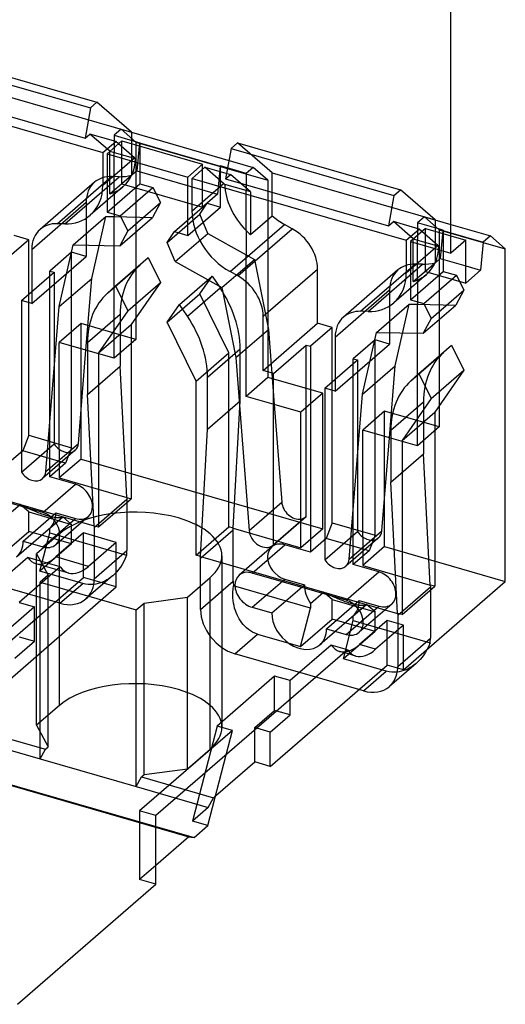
# Model space of a CAD drawing. Header units: millimetres. Extents: x -2.6 to 65.1, y -0.1 to 99.3.
# Tile 4 of 5: x 40.5 to 65.1, y -0.1 to 49.6. Entities that reach past the tile are written whole.
import ezdxf

# ---------------------------------------------------------------- set-up
doc = ezdxf.new("R2010")
doc.units = ezdxf.units.MM
doc.layers.add('HIDDEN', color=7, linetype='Continuous')
doc.layers.add('THICK', color=7, linetype='Continuous')

msp = doc.modelspace()

# ---------------------------------------------------------------- linework, layer by layer
at = {"layer": 'HIDDEN'}
for p, q in [((36.207, 47.781), (44.434, 45.406)), ((35.88, 47.498), (44.107, 45.123)), ((37.957, 46.266), (46.184, 43.891)), ((33.908, 45.991), (44.733, 42.866)), ((35.607, 45.962), (43.834, 43.587)), ((44.107, 45.123), (44.434, 45.406)), ((46.184, 43.891), (44.434, 45.406)), ((44.107, 45.123), (43.834, 43.587)), ((43.834, 43.587), (44.084, 43.804)), ((45.383, 43.429), (44.084, 43.804)), ((45.084, 42.938), (44.084, 43.804)), ((45.651, 44.045), (45.301, 43.741)), ((45.651, 44.045), (52.319, 42.12)), ((46.401, 43.395), (45.651, 44.045)), ((46.184, 43.891), (46.184, 41.729)), ((44.733, 42.866), (45.383, 43.429)), ((45.7, 43.453), (44.95, 42.803)), ((45.301, 43.741), (46.6, 43.366)), ((45.301, 43.741), (45.301, 42.875)), ((46.332, 42.607), (45.383, 43.429)), ((45.7, 43.453), (49.77, 42.278)), ((45.7, 41.288), (45.7, 43.453)), ((46.401, 43.395), (46.401, 33.436)), ((46.401, 43.395), (53.069, 41.47)), ((46.582, 43.351), (46.45, 41.937)), ((46.582, 43.351), (46.6, 43.366)), ((46.582, 43.351), (50.652, 42.176)), ((46.6, 43.366), (46.6, 41.288)), ((51.209, 43.073), (51.536, 43.356)), ((53.286, 41.841), (51.536, 43.356)), ((51.536, 43.356), (59.763, 40.981)), ((44.733, 42.866), (44.733, 41.222)), ((44.95, 42.803), (49.02, 41.628)), ((44.95, 42.803), (44.95, 39.859)), ((45.084, 40.776), (45.084, 42.938)), ((45.084, 42.938), (45.301, 42.875)), ((45.301, 40.853), (45.301, 42.875)), ((45.301, 42.875), (46.382, 42.563)), ((51.209, 43.073), (50.936, 41.537)), ((51.209, 43.073), (59.436, 40.698)), ((44.733, 41.222), (46.332, 42.607)), ((46.332, 42.607), (46.34, 42.601)), ((46.34, 42.601), (46.347, 42.594)), ((46.347, 42.594), (46.354, 42.588)), ((46.354, 42.588), (46.361, 42.582)), ((46.361, 42.582), (46.368, 42.576)), ((46.368, 42.576), (46.375, 42.57)), ((46.375, 42.57), (46.382, 42.563)), ((49.77, 42.278), (49.02, 41.628)), ((49.77, 40.113), (49.77, 42.278)), ((46.45, 41.937), (45.7, 41.288)), ((46.45, 41.937), (50.52, 40.762)), ((49.237, 41.566), (49.887, 42.129)), ((49.887, 42.129), (51.186, 41.754)), ((50.836, 41.307), (49.887, 42.129)), ((50.652, 42.176), (50.52, 40.762)), ((50.652, 42.176), (50.67, 42.191)), ((50.67, 40.113), (50.67, 42.191)), ((51.969, 41.816), (50.67, 42.191)), ((52.319, 42.12), (51.969, 41.816)), ((51.969, 41.816), (51.969, 40.95)), ((53.069, 41.47), (52.319, 42.12)), ((53.286, 39.679), (53.286, 41.841)), ((53.286, 41.841), (61.513, 39.466)), ((44.312, 41.368), (41.562, 38.986)), ((42.423, 39.277), (45.173, 41.658)), ((42.808, 39.269), (45.558, 41.65)), ((44.95, 39.859), (46.6, 41.288)), ((45.084, 40.776), (46.184, 41.729)), ((45.558, 41.65), (45.173, 41.658)), ((45.7, 41.288), (49.77, 40.113)), ((46.6, 41.288), (47.264, 41.096)), ((49.02, 38.684), (49.02, 41.628)), ((49.237, 41.566), (60.062, 38.441)), ((49.237, 39.922), (49.237, 41.566)), ((49.237, 39.922), (50.836, 41.307)), ((50.843, 41.301), (50.836, 41.307)), ((50.85, 41.294), (50.843, 41.301)), ((50.858, 41.288), (50.85, 41.294)), ((50.865, 41.282), (50.858, 41.288)), ((50.873, 41.275), (50.865, 41.282)), ((50.881, 41.269), (50.873, 41.275)), ((50.888, 41.262), (50.881, 41.269)), ((50.936, 41.537), (51.186, 41.754)), ((50.936, 41.537), (59.163, 39.162)), ((52.186, 40.888), (51.186, 41.754)), ((53.069, 41.47), (53.069, 31.511)), ((45.749, 41.133), (44.099, 39.705)), ((45.301, 40.853), (45.301, 39.634)), ((45.614, 39.667), (47.264, 41.096)), ((47.264, 41.096), (47.639, 40.338)), ((51.969, 40.95), (50.888, 41.262)), ((51.969, 38.928), (51.969, 40.95)), ((52.186, 40.888), (51.969, 40.95)), ((52.186, 40.888), (52.186, 38.726)), ((59.436, 40.698), (59.763, 40.981)), ((61.513, 39.466), (59.763, 40.981)), ((41.139, 37.974), (43.889, 40.356)), ((43.889, 40.356), (43.889, 37.625)), ((45.989, 38.909), (47.639, 40.338)), ((47.639, 40.338), (47.238, 39.594)), ((48.356, 38.876), (50.006, 40.305)), ((49.631, 39.763), (50.006, 40.305)), ((50.52, 40.762), (49.77, 40.113)), ((50.006, 40.305), (50.67, 40.113)), ((59.436, 40.698), (59.163, 39.162)), ((44.95, 39.859), (45.614, 39.667)), ((49.02, 38.684), (50.67, 40.113)), ((43.23, 38.214), (44.88, 39.643)), ((44.172, 36.517), (44.88, 39.643)), ((44.88, 39.643), (45.301, 39.634)), ((45.301, 32.483), (45.301, 39.634)), ((45.301, 39.634), (47.238, 39.594)), ((45.588, 38.165), (47.238, 39.594)), ((45.614, 39.667), (45.989, 38.909)), ((47.981, 38.334), (49.631, 39.763)), ((50.032, 38.788), (49.631, 39.763)), ((52.186, 38.726), (53.286, 39.679)), ((59.163, 39.162), (59.413, 39.379)), ((60.712, 39.004), (59.413, 39.379)), ((60.413, 38.513), (59.413, 39.379)), ((60.979, 39.62), (60.629, 39.316)), ((60.629, 39.316), (60.629, 38.45)), ((61.929, 38.941), (60.629, 39.316)), ((61.729, 38.97), (60.979, 39.62)), ((60.979, 39.62), (62.314, 39.234)), ((61.513, 39.466), (61.513, 37.304)), ((42.808, 39.269), (42.423, 39.277)), ((45.989, 38.909), (45.588, 38.165)), ((47.981, 38.334), (48.356, 38.876)), ((48.356, 38.876), (49.02, 38.684)), ((48.382, 37.359), (50.032, 38.788)), ((50.032, 38.788), (51.969, 37.709)), ((51.162, 36.857), (53.912, 39.238)), ((51.547, 36.643), (54.297, 39.024)), ((51.969, 38.928), (51.969, 37.709)), ((54.297, 39.024), (53.912, 39.238)), ((60.062, 38.441), (60.712, 39.004)), ((61.029, 39.028), (60.279, 38.378)), ((61.661, 38.182), (60.712, 39.004)), ((61.029, 39.028), (62.314, 38.657)), ((61.029, 36.863), (61.029, 39.028)), ((61.729, 38.97), (61.729, 29.011)), ((61.729, 38.97), (65.064, 38.007)), ((61.911, 38.926), (61.779, 37.512)), ((61.911, 38.926), (61.929, 38.941)), ((61.911, 38.926), (62.314, 38.81)), ((61.929, 38.941), (61.929, 36.863)), ((40.988, 38.462), (39.888, 37.51)), ((40.988, 38.462), (40.252, 38.675)), ((40.988, 28.59), (40.988, 38.462)), ((48.382, 37.359), (47.981, 38.334)), ((60.062, 38.441), (60.062, 36.797)), ((60.279, 38.378), (62.314, 37.791)), ((60.279, 38.378), (60.279, 35.434)), ((60.413, 36.351), (60.413, 38.513)), ((60.413, 38.513), (60.629, 38.45)), ((60.629, 36.428), (60.629, 38.45)), ((60.629, 38.45), (61.711, 38.138)), ((41.139, 37.974), (41.139, 35.243)), ((43.153, 37.837), (42.053, 36.885)), ((42.522, 35.088), (43.23, 38.214)), ((43.889, 37.625), (43.153, 37.837)), ((43.153, 27.965), (43.153, 37.837)), ((43.23, 38.214), (45.588, 38.165)), ((60.062, 36.797), (61.661, 38.182)), ((61.661, 38.182), (61.668, 38.176)), ((61.668, 38.176), (61.675, 38.169)), ((61.675, 38.169), (61.683, 38.163)), ((61.683, 38.163), (61.69, 38.157)), ((61.69, 38.157), (61.697, 38.151)), ((61.697, 38.151), (61.704, 38.145)), ((61.704, 38.145), (61.711, 38.138)), ((41.139, 35.243), (43.889, 37.625)), ((45.37, 36.132), (47.02, 37.561)), ((47.02, 37.561), (46.617, 37.196)), ((47.02, 37.561), (47.639, 36.31)), ((48.382, 37.359), (50.74, 36.046)), ((50.74, 36.046), (52.39, 37.475)), ((51.969, 37.709), (52.39, 37.475)), ((51.969, 30.558), (51.969, 37.709)), ((52.39, 37.475), (53.098, 33.941)), ((60.413, 36.351), (61.513, 37.304)), ((61.779, 37.512), (61.029, 36.863)), ((61.779, 37.512), (63.064, 37.141)), ((40.62, 35.393), (42.27, 36.822)), ((42.053, 26.492), (42.053, 36.885)), ((42.053, 36.885), (42.27, 36.822)), ((42.27, 36.822), (42.27, 28.162)), ((44.967, 35.768), (46.617, 37.196)), ((51.547, 36.643), (51.162, 36.857)), ((52.831, 34.599), (55.581, 36.981)), ((55.581, 34.25), (55.581, 36.981)), ((59.641, 36.943), (56.891, 34.561)), ((57.752, 34.852), (60.502, 37.233)), ((58.136, 34.844), (60.886, 37.225)), ((60.279, 35.434), (61.929, 36.863)), ((60.886, 37.225), (60.502, 37.233)), ((61.029, 36.863), (63.064, 36.275)), ((61.929, 36.863), (62.593, 36.671)), ((42.522, 35.088), (44.172, 36.517)), ((43.88, 32.893), (44.172, 36.517)), ((45.989, 34.881), (47.639, 36.31)), ((47.639, 36.31), (46.167, 34.185)), ((48.6, 35.199), (50.25, 36.628)), ((49.631, 35.735), (50.25, 36.628)), ((50.25, 36.628), (50.653, 36.031)), ((61.078, 36.708), (59.428, 35.28)), ((60.629, 36.428), (60.629, 35.209)), ((60.943, 35.242), (62.593, 36.671)), ((62.593, 36.671), (62.968, 35.913)), ((45.37, 36.132), (44.967, 35.768)), ((45.37, 36.132), (45.989, 34.881)), ((49.003, 34.602), (50.653, 36.031)), ((50.74, 36.046), (51.448, 32.512)), ((56.468, 33.549), (59.218, 35.931)), ((59.218, 35.931), (59.218, 33.2)), ((61.318, 34.484), (62.968, 35.913)), ((62.968, 35.913), (62.567, 35.169)), ((40.62, 35.393), (40.62, 26.733)), ((41.139, 35.243), (40.62, 35.393)), ((47.981, 34.306), (49.631, 35.735)), ((51.103, 32.76), (49.631, 35.735)), ((60.279, 35.434), (60.943, 35.242)), ((41.851, 26.756), (42.522, 35.088)), ((45.989, 34.881), (44.517, 32.756)), ((47.981, 34.306), (48.6, 35.199)), ((49.003, 34.602), (48.6, 35.199)), ((58.136, 34.844), (57.752, 34.852)), ((58.559, 33.789), (60.209, 35.218)), ((59.501, 32.092), (60.209, 35.218)), ((60.209, 35.218), (60.629, 35.209)), ((60.629, 28.058), (60.629, 35.209)), ((60.629, 35.209), (62.567, 35.169)), ((60.917, 33.74), (62.567, 35.169)), ((60.943, 35.242), (61.318, 34.484)), ((43.954, 33.277), (45.604, 34.706)), ((45.604, 34.706), (45.604, 32.077)), ((49.453, 31.331), (47.981, 34.306)), ((52.831, 31.868), (52.831, 34.599)), ((61.318, 34.484), (60.917, 33.74)), ((43.63, 34.236), (42.53, 33.283)), ((43.63, 27.394), (43.63, 34.236)), ((46.401, 33.436), (43.63, 34.236)), ((44.517, 32.756), (46.167, 34.185)), ((46.167, 34.185), (46.167, 25.391)), ((51.448, 32.512), (53.098, 33.941)), ((52.831, 31.868), (55.581, 34.25)), ((53.098, 33.941), (53.39, 30.148)), ((56.317, 34.037), (55.217, 33.085)), ((56.317, 34.037), (55.581, 34.25)), ((56.317, 24.165), (56.317, 34.037)), ((46.401, 33.436), (45.301, 32.483)), ((56.468, 33.549), (56.468, 30.818)), ((58.482, 33.412), (57.382, 32.46)), ((57.851, 30.663), (58.559, 33.789)), ((59.218, 33.2), (58.482, 33.412)), ((58.482, 23.54), (58.482, 33.412)), ((58.559, 33.789), (60.917, 33.74)), ((42.53, 27.887), (42.53, 33.283)), ((43.88, 32.893), (42.53, 33.283)), ((43.501, 28.185), (43.88, 32.893)), ((45.301, 32.483), (43.88, 32.893)), ((43.954, 33.277), (43.954, 30.648)), ((50.016, 31.527), (51.666, 32.956)), ((51.666, 30.327), (51.666, 32.956)), ((53.35, 31.718), (55, 33.147)), ((55, 24.487), (55, 33.147)), ((55, 33.147), (55.217, 33.085)), ((55.217, 33.085), (55.217, 22.692)), ((56.468, 30.818), (59.218, 33.2)), ((60.699, 31.707), (62.349, 33.136)), ((62.349, 33.136), (61.946, 32.771)), ((62.349, 33.136), (62.968, 31.885)), ((44.517, 32.756), (44.517, 23.963)), ((49.453, 31.331), (51.103, 32.76)), ((51.103, 23.966), (51.103, 32.76)), ((51.448, 32.512), (52.119, 23.792)), ((55.948, 30.968), (57.598, 32.397)), ((57.382, 22.067), (57.382, 32.46)), ((57.382, 32.46), (57.598, 32.397)), ((57.598, 32.397), (57.598, 23.737)), ((60.296, 31.343), (61.946, 32.771)), ((43.954, 30.648), (45.604, 32.077)), ((45.946, 25.455), (45.604, 32.077)), ((53.35, 31.718), (52.831, 31.868)), ((57.851, 30.663), (59.501, 32.092)), ((59.209, 28.468), (59.501, 32.092)), ((61.318, 30.456), (62.968, 31.885)), ((62.968, 31.885), (61.495, 29.76)), ((49.453, 22.538), (49.453, 31.331)), ((50.016, 28.898), (50.016, 31.527)), ((53.069, 31.511), (51.969, 30.558)), ((55.84, 30.711), (53.069, 31.511)), ((53.35, 23.058), (53.35, 31.718)), ((60.699, 31.707), (60.296, 31.343)), ((60.699, 31.707), (61.318, 30.456)), ((55.948, 30.968), (55.948, 22.308)), ((56.468, 30.818), (55.948, 30.968)), ((44.296, 24.026), (43.954, 30.648)), ((53.39, 30.148), (51.969, 30.558)), ((55.84, 30.711), (54.74, 29.758)), ((55.84, 23.869), (55.84, 30.711)), ((57.18, 22.331), (57.851, 30.663)), ((61.318, 30.456), (59.845, 28.331)), ((50.016, 28.898), (51.666, 30.327)), ((51.324, 23.903), (51.666, 30.327)), ((54.74, 29.758), (53.39, 30.148)), ((53.39, 30.148), (53.769, 25.221)), ((59.283, 28.852), (60.933, 30.281)), ((60.933, 30.281), (60.933, 27.652)), ((54.74, 24.362), (54.74, 29.758)), ((58.958, 29.811), (57.858, 28.858)), ((58.958, 22.969), (58.958, 29.811)), ((61.729, 29.011), (58.958, 29.811)), ((59.845, 28.331), (61.495, 29.76)), ((61.495, 29.76), (61.495, 20.966)), ((49.674, 22.474), (50.016, 28.898)), ((57.858, 23.462), (57.858, 28.858)), ((59.209, 28.468), (57.858, 28.858)), ((59.283, 28.852), (59.283, 26.223)), ((61.729, 29.011), (60.629, 28.058)), ((40.988, 28.59), (40.688, 27.81)), ((40.988, 28.59), (43.153, 27.965)), ((58.83, 23.76), (59.209, 28.468)), ((60.629, 28.058), (59.209, 28.468)), ((40.62, 26.733), (42.27, 28.162)), ((41.851, 26.756), (43.501, 28.185)), ((42.53, 27.887), (42.53, 26.441)), ((43.153, 27.965), (42.853, 27.185)), ((59.845, 28.331), (59.845, 19.538)), ((40.688, 27.81), (39.888, 27.117)), ((42.853, 27.185), (40.688, 27.81)), ((43.334, 27.834), (41.684, 26.405)), ((43.63, 27.394), (42.53, 26.441)), ((43.63, 27.394), (55.84, 23.869)), ((59.283, 26.223), (60.933, 27.652)), ((61.274, 21.03), (60.933, 27.652)), ((34.346, 26.899), (44.296, 24.026)), ((42.853, 27.185), (42.053, 26.492)), ((43.347, 26.119), (42.053, 26.492)), ((42.53, 26.441), (45.946, 25.455)), ((41.697, 24.69), (36.945, 26.062)), ((41.697, 24.69), (43.347, 26.119)), ((59.624, 19.601), (59.283, 26.223)), ((44.3, 23.938), (45.95, 25.367)), ((44.517, 23.963), (46.167, 25.391)), ((45.946, 25.455), (46.167, 25.391)), ((45.946, 25.455), (45.95, 25.367)), ((45.95, 25.367), (45.95, 22.769)), ((39.888, 24.52), (40.554, 25.097)), ((40.658, 25.042), (40.554, 25.097)), ((40.988, 24.72), (40.554, 25.097)), ((40.758, 24.992), (40.658, 25.042)), ((40.853, 24.946), (40.758, 24.992)), ((40.944, 24.903), (40.853, 24.946)), ((41.032, 24.863), (40.944, 24.903)), ((41.118, 24.825), (41.032, 24.863)), ((52.119, 23.792), (53.769, 25.221)), ((42.708, 24.461), (40.368, 22.434)), ((40.706, 23.244), (42.356, 24.673)), ((40.988, 24.72), (43.153, 24.095)), ((40.988, 23.74), (40.988, 24.72)), ((41.201, 24.789), (41.118, 24.825)), ((41.281, 24.756), (41.201, 24.789)), ((41.359, 24.724), (41.281, 24.756)), ((41.435, 24.694), (41.359, 24.724)), ((41.51, 24.666), (41.435, 24.694)), ((41.582, 24.64), (41.51, 24.666)), ((41.653, 24.615), (41.582, 24.64)), ((41.721, 24.591), (41.653, 24.615)), ((41.697, 22.958), (43.347, 24.387)), ((41.789, 24.569), (41.721, 24.591)), ((41.854, 24.548), (41.789, 24.569)), ((41.918, 24.529), (41.854, 24.548)), ((41.98, 24.511), (41.918, 24.529)), ((42.041, 24.495), (41.98, 24.511)), ((42.1, 24.48), (42.041, 24.495)), ((42.053, 23.895), (42.719, 24.472)), ((42.157, 24.467), (42.1, 24.48)), ((42.213, 24.455), (42.157, 24.467)), ((42.267, 24.444), (42.213, 24.455)), ((42.319, 24.435), (42.267, 24.444)), ((42.369, 24.428), (42.319, 24.435)), ((44.001, 24.497), (42.351, 23.068)), ((42.356, 24.673), (43.347, 24.387)), ((42.417, 24.422), (42.369, 24.428)), ((42.463, 24.419), (42.417, 24.422)), ((42.507, 24.417), (42.463, 24.419)), ((42.548, 24.417), (42.507, 24.417)), ((42.587, 24.42), (42.548, 24.417)), ((42.623, 24.425), (42.587, 24.42)), ((42.655, 24.433), (42.623, 24.425)), ((42.683, 24.444), (42.655, 24.433)), ((42.707, 24.46), (42.683, 24.444)), ((42.709, 24.462), (42.707, 24.46)), ((42.711, 24.464), (42.709, 24.462)), ((42.713, 24.466), (42.711, 24.464)), ((42.715, 24.468), (42.713, 24.466)), ((42.717, 24.47), (42.715, 24.468)), ((42.719, 24.472), (42.717, 24.47)), ((43.153, 24.095), (42.719, 24.472)), ((54.983, 24.471), (53.333, 23.042)), ((53.35, 23.058), (55, 24.487)), ((42.053, 23.662), (42.053, 23.895)), ((43.153, 23.115), (43.153, 24.095)), ((44.296, 24.026), (44.517, 23.963)), ((44.296, 24.026), (44.3, 23.938)), ((44.3, 23.938), (44.3, 21.34)), ((49.453, 22.538), (51.103, 23.966)), ((51.324, 23.903), (51.103, 23.966)), ((51.32, 23.817), (51.324, 23.903)), ((51.324, 23.903), (54.74, 22.916)), ((54.74, 22.916), (54.74, 24.362)), ((55.84, 23.869), (54.74, 22.916)), ((56.317, 24.165), (56.017, 23.385)), ((56.317, 24.165), (58.482, 23.54)), ((39.388, 22.354), (40.988, 23.74)), ((43.153, 23.115), (40.988, 23.74)), ((42.539, 23.61), (41.389, 22.614)), ((41.553, 21.729), (42.053, 23.662)), ((42.053, 23.662), (45.935, 22.542)), ((43.762, 23.661), (42.362, 22.448)), ((42.539, 14.95), (42.539, 23.61)), ((45.408, 23.186), (43.762, 23.661)), ((43.762, 21.409), (43.762, 23.661)), ((49.67, 22.388), (51.32, 23.817)), ((51.32, 21.219), (51.32, 23.817)), ((56.017, 23.385), (55.217, 22.692)), ((55.948, 22.308), (57.598, 23.737)), ((58.182, 22.76), (56.017, 23.385)), ((58.663, 23.409), (57.013, 21.98)), ((57.18, 22.331), (58.83, 23.76)), ((57.858, 23.462), (57.858, 22.016)), ((58.482, 23.54), (58.182, 22.76)), ((40.706, 23.244), (41.697, 22.958)), ((43.153, 23.115), (41.553, 21.729)), ((45.408, 23.186), (44.008, 21.973)), ((45.408, 20.934), (45.408, 23.186)), ((53.269, 22.956), (51.619, 21.527)), ((52.273, 21.637), (53.923, 23.066)), ((55.217, 22.692), (53.923, 23.066)), ((58.958, 22.969), (57.858, 22.016)), ((58.958, 22.969), (65.064, 21.207)), ((40.938, 22.427), (38.862, 20.63)), ((42.583, 21.952), (40.938, 22.427)), ((41.389, 13.954), (41.389, 22.614)), ((41.389, 22.614), (41.974, 21.521)), ((44.008, 21.973), (42.362, 22.448)), ((44.3, 21.34), (45.95, 22.769)), ((45.935, 22.542), (45.864, 22.371)), ((49.674, 22.474), (49.453, 22.538)), ((49.67, 22.388), (49.674, 22.474)), ((49.67, 19.79), (49.67, 22.388)), ((49.674, 22.474), (59.624, 19.601)), ((50.749, 22.51), (50.749, 13.849)), ((58.182, 22.76), (57.382, 22.067)), ((42.568, 20.108), (36.073, 21.983)), ((42.583, 21.952), (40.508, 20.155)), ((43.009, 21.632), (41.364, 22.107)), ((45.619, 21.937), (45.528, 21.814)), ((45.706, 22.07), (45.619, 21.937)), ((45.788, 22.214), (45.706, 22.07)), ((45.864, 22.371), (45.788, 22.214)), ((58.675, 21.694), (57.382, 22.067)), ((57.858, 22.016), (61.274, 21.03)), ((37.862, 16.3), (43.762, 21.409)), ((43.718, 21.104), (41.553, 21.729)), ((41.974, 21.521), (41.574, 21.175)), ((41.974, 12.861), (41.974, 21.521)), ((45.408, 20.934), (43.762, 21.409)), ((45.227, 21.497), (43.878, 20.328)), ((45.135, 21.422), (45.036, 21.35)), ((45.23, 21.5), (45.135, 21.422)), ((45.333, 21.595), (45.23, 21.5)), ((45.433, 21.7), (45.333, 21.595)), ((45.528, 21.814), (45.433, 21.7)), ((49.01, 20.414), (50.16, 21.41)), ((50.16, 12.75), (50.16, 21.41)), ((57.025, 20.265), (52.273, 21.637)), ((57.025, 20.265), (58.675, 21.694)), ((39.508, 15.825), (45.408, 20.934)), ((41.574, 12.255), (41.574, 21.175)), ((41.574, 21.175), (46.424, 19.775)), ((42.568, 20.108), (43.718, 21.104)), ((43.863, 21.07), (43.718, 21.104)), ((44, 21.053), (43.863, 21.07)), ((44.131, 21.049), (44, 21.053)), ((44.258, 21.056), (44.131, 21.049)), ((44.38, 21.074), (44.258, 21.056)), ((44.498, 21.1), (44.38, 21.074)), ((44.612, 21.135), (44.498, 21.1)), ((44.723, 21.178), (44.612, 21.135)), ((44.831, 21.228), (44.723, 21.178)), ((44.935, 21.286), (44.831, 21.228)), ((45.036, 21.35), (44.935, 21.286)), ((49.67, 19.79), (51.32, 21.219)), ((51.316, 20.825), (51.335, 20.983)), ((55.217, 19.862), (51.335, 20.983)), ((52.273, 19.905), (53.923, 21.334)), ((53.264, 19.619), (54.914, 21.048)), ((53.923, 21.334), (54.914, 21.048)), ((59.629, 19.513), (61.279, 20.942)), ((59.845, 19.538), (61.495, 20.966)), ((61.495, 20.966), (61.274, 21.03)), ((61.274, 21.03), (61.279, 20.942)), ((61.279, 20.942), (61.279, 18.344)), ((46.824, 20.121), (49.01, 20.414)), ((49.01, 11.754), (49.01, 20.414)), ((51.303, 20.527), (51.306, 20.673)), ((51.308, 20.387), (51.303, 20.527)), ((51.306, 20.673), (51.316, 20.825)), ((51.32, 20.251), (51.308, 20.387)), ((55.217, 20.095), (55.882, 20.672)), ((55.987, 20.617), (55.882, 20.672)), ((56.317, 20.295), (55.882, 20.672)), ((56.086, 20.567), (55.987, 20.617)), ((56.181, 20.521), (56.086, 20.567)), ((56.273, 20.478), (56.181, 20.521)), ((56.361, 20.438), (56.273, 20.478)), ((56.446, 20.4), (56.361, 20.438)), ((56.529, 20.364), (56.446, 20.4)), ((41.287, 19.93), (38.378, 17.411)), ((40.508, 20.155), (41.287, 19.93)), ((41.287, 18.198), (41.287, 19.93)), ((46.424, 19.775), (46.824, 20.121)), ((46.824, 11.461), (46.824, 20.121)), ((51.338, 20.12), (51.32, 20.251)), ((51.361, 19.993), (51.338, 20.12)), ((51.391, 19.87), (51.361, 19.993)), ((52.273, 19.905), (53.264, 19.619)), ((55.217, 20.095), (55.217, 19.862)), ((58.037, 20.036), (55.697, 18.009)), ((56.035, 18.819), (57.685, 20.248)), ((56.317, 20.295), (58.482, 19.67)), ((56.317, 19.315), (56.317, 20.295)), ((56.61, 20.331), (56.529, 20.364)), ((56.688, 20.299), (56.61, 20.331)), ((56.764, 20.269), (56.688, 20.299)), ((56.838, 20.241), (56.764, 20.269)), ((56.911, 20.215), (56.838, 20.241)), ((56.981, 20.19), (56.911, 20.215)), ((57.05, 20.166), (56.981, 20.19)), ((57.025, 18.533), (58.675, 19.962)), ((57.117, 20.144), (57.05, 20.166)), ((57.183, 20.123), (57.117, 20.144)), ((57.247, 20.104), (57.183, 20.123)), ((57.309, 20.086), (57.247, 20.104)), ((57.37, 20.07), (57.309, 20.086)), ((57.429, 20.055), (57.37, 20.07)), ((57.382, 19.47), (58.047, 20.047)), ((57.486, 20.042), (57.429, 20.055)), ((57.541, 20.03), (57.486, 20.042)), ((57.595, 20.019), (57.541, 20.03)), ((57.647, 20.01), (57.595, 20.019)), ((57.697, 20.003), (57.647, 20.01)), ((59.33, 20.072), (57.68, 18.643)), ((57.685, 20.248), (58.675, 19.962)), ((57.746, 19.997), (57.697, 20.003)), ((57.792, 19.994), (57.746, 19.997)), ((57.836, 19.992), (57.792, 19.994)), ((57.877, 19.992), (57.836, 19.992)), ((57.916, 19.995), (57.877, 19.992)), ((57.951, 20), (57.916, 19.995)), ((57.984, 20.008), (57.951, 20)), ((58.012, 20.019), (57.984, 20.008)), ((58.036, 20.035), (58.012, 20.019)), ((58.038, 20.037), (58.036, 20.035)), ((58.04, 20.039), (58.038, 20.037)), ((58.042, 20.041), (58.04, 20.039)), ((58.044, 20.043), (58.042, 20.041)), ((58.046, 20.045), (58.044, 20.043)), ((58.047, 20.047), (58.046, 20.045)), ((58.482, 19.67), (58.047, 20.047)), ((46.424, 10.855), (46.424, 19.775)), ((51.426, 19.751), (51.391, 19.87)), ((51.466, 19.636), (51.426, 19.751)), ((51.512, 19.526), (51.466, 19.636)), ((51.563, 19.419), (51.512, 19.526)), ((51.619, 19.316), (51.563, 19.419)), ((54.717, 17.929), (55.217, 19.862)), ((57.382, 19.237), (57.382, 19.47)), ((58.482, 18.69), (58.482, 19.67)), ((59.845, 19.538), (59.624, 19.601)), ((59.624, 19.601), (59.629, 19.513)), ((59.629, 19.513), (59.629, 16.915)), ((51.681, 19.217), (51.619, 19.316)), ((51.748, 19.122), (51.681, 19.217)), ((51.822, 19.031), (51.748, 19.122)), ((51.902, 18.945), (51.822, 19.031)), ((51.989, 18.865), (51.902, 18.945)), ((54.717, 17.929), (56.317, 19.315)), ((58.482, 18.69), (56.317, 19.315)), ((56.882, 17.304), (57.382, 19.237)), ((57.382, 19.237), (61.263, 18.117)), ((59.091, 19.236), (57.691, 18.023)), ((59.091, 18.286), (59.091, 19.236)), ((59.914, 18.998), (59.091, 19.236)), ((40.508, 18.423), (41.287, 18.198)), ((51.402, 17.558), (52.552, 18.554)), ((52.083, 18.789), (51.989, 18.865)), ((52.185, 18.719), (52.083, 18.789)), ((52.296, 18.656), (52.185, 18.719)), ((52.417, 18.6), (52.296, 18.656)), ((52.552, 18.554), (52.417, 18.6)), ((52.552, 18.554), (54.717, 17.929)), ((56.035, 18.819), (57.025, 18.533)), ((58.482, 18.69), (56.882, 17.304)), ((40.287, 17.332), (41.287, 18.198)), ((56.266, 18.002), (54.191, 16.205)), ((57.089, 17.764), (56.266, 18.002)), ((58.514, 17.786), (57.691, 18.023)), ((59.629, 16.915), (61.279, 18.344)), ((61.193, 17.945), (61.168, 17.891)), ((61.217, 18.001), (61.193, 17.945)), ((61.241, 18.058), (61.217, 18.001)), ((61.263, 18.117), (61.241, 18.058)), ((57.666, 15.75), (51.402, 17.558)), ((56.919, 17.617), (56.693, 17.682)), ((61.142, 17.838), (61.116, 17.787)), ((61.168, 17.891), (61.142, 17.838)), ((59.047, 16.679), (56.882, 17.304)), ((60.365, 16.925), (60.264, 16.861)), ((60.463, 16.997), (60.365, 16.925)), ((60.559, 17.075), (60.463, 16.997)), ((53.412, 16.43), (50.503, 13.911)), ((53.412, 14.698), (53.412, 16.43)), ((54.191, 16.205), (53.412, 16.43)), ((57.897, 15.683), (59.047, 16.679)), ((59.191, 16.645), (59.047, 16.679)), ((59.329, 16.628), (59.191, 16.645)), ((59.46, 16.624), (59.329, 16.628)), ((59.586, 16.631), (59.46, 16.624)), ((59.708, 16.649), (59.586, 16.631)), ((59.826, 16.675), (59.708, 16.649)), ((59.941, 16.71), (59.826, 16.675)), ((60.052, 16.753), (59.941, 16.71)), ((60.159, 16.803), (60.052, 16.753)), ((60.264, 16.861), (60.159, 16.803)), ((54.191, 15.255), (54.191, 16.205)), ((42.539, 14.95), (41.389, 13.954)), ((52.412, 13.832), (53.412, 14.698)), ((53.514, 14.668), (53.412, 14.698)), ((41.389, 13.954), (41.974, 12.861)), ((38.197, 13.789), (41.834, 12.739)), ((51.282, 13.686), (46.591, 9.623)), ((50.503, 13.911), (49.262, 9.112)), ((51.282, 13.686), (50.503, 13.911)), ((50.966, 12.461), (51.282, 13.686)), ((52.412, 13.714), (52.412, 13.832)), ((52.514, 13.802), (52.412, 13.832)), ((37.937, 13.305), (41.574, 12.255)), ((41.574, 12.255), (41.834, 12.739)), ((41.834, 12.739), (41.974, 12.861)), ((49.01, 11.754), (50.16, 12.75)), ((35.398, 12.265), (49.081, 8.315)), ((35.658, 12.231), (49.341, 8.281)), ((41.574, 12.255), (46.424, 10.855)), ((46.684, 11.339), (46.824, 11.461)), ((46.824, 11.461), (49.01, 11.754)), ((46.424, 10.855), (46.684, 11.339)), ((46.684, 11.339), (50.321, 10.289)), ((46.424, 10.855), (50.062, 9.805)), ((50.062, 9.805), (50.321, 10.289)), ((50.321, 10.289), (50.428, 10.381)), ((46.591, 9.623), (46.591, 6.159)), ((47.414, 9.385), (46.591, 9.623)), ((50.062, 9.805), (49.262, 9.112)), ((50.041, 8.887), (49.262, 9.112)), ((47.414, 6.871), (46.591, 6.159)), ((47.414, 5.921), (46.591, 6.159))]:
    msp.add_line(p, q, dxfattribs=at)
for centre, major_axis, ratio, start_param, end_param in [((43.785, 43.401), (1.964, -2.268), 0.75, 0.000035, 0.679724), ((45.621, 39.856), (-1.309, 1.512), 0.75, 0.000035, 0.713724), ((45.621, 39.856), (-1.309, 1.512), 0.75, -0.595273, 0.000035), ((44.885, 44.354), (1.964, -2.268), 0.75, -0.595273, -0.333473), ((42.135, 41.972), (1.964, -2.268), 0.75, 0.000035, 0.713724), ((43.785, 43.401), (1.964, -2.268), 0.75, -0.333473, -0.234245), ((43.785, 43.401), (1.964, -2.268), 0.75, -0.234245, 0.000035), ((53.485, 40.601), (1.964, -2.268), 0.75, -2.393868, -1.479899), ((51.835, 39.172), (1.964, -2.268), 0.75, -2.427868, -1.118871), ((42.871, 37.474), (1.309, -1.512), 0.75, 2.54632, 3.141628), ((42.135, 41.972), (1.964, -2.268), 0.75, -0.595273, 0.000035), ((54.585, 41.554), (1.964, -2.268), 0.75, -1.380671, -1.118871), ((42.871, 37.474), (1.309, -1.512), 0.75, -3.141557, -2.427868), ((53.485, 40.601), (1.964, -2.268), 0.75, -1.479899, -1.380671), ((53.849, 37.481), (-1.309, 1.512), 0.75, -2.427868, -1.118871), ((59.114, 38.976), (1.964, -2.268), 0.75, 0.000035, 0.679724), ((60.214, 39.929), (1.964, -2.268), 0.75, -0.595273, -0.333473), ((49.934, 33.456), (3.273, -3.78), 0.75, -3.126, -2.427868), ((60.95, 35.431), (-1.309, 1.512), 0.75, 0.000035, 0.713724), ((57.464, 37.547), (1.964, -2.268), 0.75, 0.000035, 0.713724), ((60.95, 35.431), (-1.309, 1.512), 0.75, -0.595273, 0.000035), ((51.099, 35.099), (1.309, -1.512), 0.75, 0.713724, 2.022721), ((59.114, 38.976), (1.964, -2.268), 0.75, -0.333473, -0.234245), ((59.114, 38.976), (1.964, -2.268), 0.75, -0.234245, 0.000035), ((47.336, 34.206), (3.273, -3.78), 0.75, 0.713724, 1.411856), ((48.284, 32.027), (3.273, -3.78), 0.75, -3.126, -2.427868), ((58.2, 33.049), (1.309, -1.512), 0.75, 2.54632, 3.141628), ((57.464, 37.547), (1.964, -2.268), 0.75, -0.595273, 0.000035), ((45.686, 32.777), (3.273, -3.78), 0.75, 0.713724, 1.411856), ((58.2, 33.049), (1.309, -1.512), 0.75, -3.141557, -2.427868), ((65.263, 29.031), (3.273, -3.78), 0.75, -3.126, -2.427868), ((63.613, 27.602), (3.273, -3.78), 0.75, -3.126, -2.427868), ((42.811, 28.439), (0.524, -0.605), 0.75, -1.752737, -1.274734), ((42.811, 28.439), (0.524, -0.605), 0.75, -1.274734, 0), ((42.811, 28.439), (0.524, -0.605), 0.75, 0, 0.635185), ((41.161, 27.01), (0.524, -0.605), 0.75, -1.752737, 0), ((41.161, 27.01), (0.524, -0.605), 0.75, 0, 0.635185), ((43.347, 25.253), (0.655, -0.756), 0.75, 0.713724, 2.284521), ((46.349, 22.51), (4.4, 0), 0.5, 1.047198, 2.617994), ((43.347, 25.253), (0.655, -0.756), 0.75, 0.000001, 0.713724), ((54.459, 25.076), (0.524, -0.605), 0.75, -2.349328, -0.43941), ((41.697, 23.824), (-0.655, 0.756), 0.75, -2.427868, -0.857072), ((40.971, 25.073), (1.047, -1.209), 0.75, 0.039594, 0.713724), ((43.347, 25.253), (0.655, -0.756), 0.75, -0.857072, 0.000001), ((46.349, 22.51), (4.4, 0), 0.5, -0.000036, 1.047198), ((54.459, 25.076), (0.524, -0.605), 0.75, -0.43941, -0.000041), ((54.459, 25.076), (0.524, -0.605), 0.75, -0.000041, 0.038593), ((41.697, 23.824), (-0.655, 0.756), 0.75, -3.141592, -2.427868), ((52.809, 23.647), (0.524, -0.605), 0.75, -2.349328, -0.000041), ((58.139, 24.014), (0.524, -0.605), 0.75, -1.752737, -1.274734), ((58.139, 24.014), (0.524, -0.605), 0.75, -1.274734, 0), ((58.139, 24.014), (0.524, -0.605), 0.75, 0, 0.635185), ((39.321, 23.644), (-1.047, 1.209), 0.75, 3.141552, 3.855317), ((41.697, 23.824), (-0.655, 0.756), 0.75, 2.284521, 3.141594), ((53.923, 22.2), (0.655, -0.756), 0.75, -3.141592, -2.427868), ((53.923, 22.2), (0.655, -0.756), 0.75, 2.284521, 3.141594), ((52.809, 23.647), (0.524, -0.605), 0.75, -0.000041, 0.038593), ((42.362, 25.566), (0.998, 3.459), 0.433013, 2.816262, 3.141643), ((42.362, 25.566), (0.998, 3.459), 0.433013, -3.141542, -2.55359), ((44.218, 23.269), (1.309, -1.512), 0.75, 0.579346, 0.713724), ((46.349, 22.51), (4.4, 0), 0.5, -0.523599, -0.000036), ((53.923, 22.2), (0.655, -0.756), 0.75, -2.427868, -0.857072), ((44.008, 25.091), (0.998, 3.459), 0.433013, 2.816262, 3.141643), ((44.008, 25.091), (0.998, 3.459), 0.433013, -3.141542, -2.55359), ((56.489, 22.585), (0.524, -0.605), 0.75, -1.752737, 0), ((56.489, 22.585), (0.524, -0.605), 0.75, 0, 0.635185), ((52.273, 20.771), (-0.655, 0.756), 0.75, 0.000001, 0.713724), ((52.273, 20.771), (-0.655, 0.756), 0.75, -0.857072, 0.000001), ((58.675, 20.828), (0.655, -0.756), 0.75, 0.713724, 2.284521), ((42.568, 21.84), (1.309, -1.512), 0.75, 0.000001, 0.713724), ((53.052, 20.719), (1.309, -1.512), 0.75, -2.427868, -2.29349), ((52.273, 20.771), (-0.655, 0.756), 0.75, 0.713724, 2.284521), ((56.299, 20.648), (1.047, -1.209), 0.75, -2.427868, -1.753738), ((58.675, 20.828), (0.655, -0.756), 0.75, 0.000001, 0.713724), ((42.568, 21.84), (1.309, -1.512), 0.75, -0.857072, 0.000001), ((57.025, 19.399), (-0.655, 0.756), 0.75, -2.427868, -0.857072), ((56.299, 20.648), (1.047, -1.209), 0.75, 0.039594, 0.713724), ((58.675, 20.828), (0.655, -0.756), 0.75, -0.857072, 0.000001), ((51.402, 19.29), (1.309, -1.512), 0.75, -2.427868, -0.857072), ((54.649, 19.219), (-1.047, 1.209), 0.75, 0.713724, 3.141552), ((57.025, 19.399), (-0.655, 0.756), 0.75, -3.141592, -2.427868), ((54.649, 19.219), (-1.047, 1.209), 0.75, 3.141552, 3.855317), ((57.025, 19.399), (-0.655, 0.756), 0.75, 2.284521, 3.141594), ((57.691, 21.141), (0.998, 3.459), 0.433013, 2.816262, 3.141643), ((57.691, 21.141), (0.998, 3.459), 0.433013, -3.141542, -2.55359), ((59.547, 18.844), (1.309, -1.512), 0.75, 0.579346, 0.713724), ((57.897, 17.415), (1.309, -1.512), 0.75, 0.663704, 0.713724), ((46.349, 13.85), (4.4, 0), 0.5, 1.047198, 2.617994), ((46.349, 13.85), (4.4, 0), 0.5, -0.000036, 1.047198), ((46.349, 13.85), (4.4, 0), 0.5, -0.523599, -0.000036)]:
    msp.add_ellipse(centre, major_axis=major_axis, ratio=ratio, start_param=start_param, end_param=end_param, dxfattribs=at)
at = {"layer": 'THICK'}
for p, q in [((62.314, 37.791), (62.314, 62.867)), ((62.314, 39.234), (64.314, 38.657)), ((62.314, 38.81), (63.946, 38.339)), ((62.314, 38.657), (63.064, 38.441)), ((63.064, 38.441), (62.314, 37.791)), ((63.064, 36.275), (63.064, 38.441)), ((63.946, 38.339), (63.814, 36.925)), ((64.314, 38.657), (63.946, 38.339)), ((65.064, 38.007), (64.314, 38.657)), ((65.064, 21.207), (65.064, 38.007)), ((63.064, 37.141), (63.814, 36.925)), ((63.814, 36.925), (63.064, 36.275)), ((59.914, 16.747), (65.064, 21.207)), ((59.914, 18.998), (58.514, 17.786)), ((59.914, 16.747), (59.914, 18.998)), ((59.091, 16.984), (59.091, 18.286)), ((57.089, 17.764), (47.414, 9.385)), ((57.515, 17.445), (56.919, 17.617)), ((60.947, 17.511), (60.856, 17.388)), ((61.034, 17.644), (60.947, 17.511)), ((61.116, 17.787), (61.034, 17.644)), ((53.191, 11.875), (59.091, 16.984)), ((59.914, 16.747), (59.091, 16.984)), ((60.556, 17.072), (59.206, 15.903)), ((60.662, 17.17), (60.559, 17.075)), ((60.761, 17.274), (60.662, 17.17)), ((60.856, 17.388), (60.761, 17.274)), ((57.897, 15.683), (57.666, 15.75)), ((54.191, 14.473), (54.191, 15.255)), ((53.191, 13.607), (54.191, 14.473)), ((54.191, 14.473), (53.514, 14.668)), ((52.412, 12.1), (52.412, 13.714)), ((53.191, 13.607), (52.514, 13.802)), ((53.191, 11.875), (53.191, 13.607)), ((50.041, 8.887), (50.966, 12.461)), ((50.428, 10.381), (52.412, 12.1)), ((53.191, 11.875), (52.412, 12.1)), ((47.414, 5.921), (47.414, 9.385)), ((49.341, 8.281), (50.041, 8.887)), ((49.081, 8.315), (47.414, 6.871)), ((49.081, 8.315), (49.341, 8.281)), ((40.414, -0.141), (47.414, 5.921))]:
    msp.add_line(p, q, dxfattribs=at)
for centre, major_axis, ratio, start_param, end_param in [((58.514, 20.903), (-0.998, -3.459), 0.433013, -0.32533, 0.000051), ((58.514, 20.903), (-0.998, -3.459), 0.433013, 0.000051, 0.588003), ((57.897, 17.415), (1.309, -1.512), 0.75, 0.000001, 0.663704), ((57.897, 17.415), (1.309, -1.512), 0.75, -0.857072, 0.000001)]:
    msp.add_ellipse(centre, major_axis=major_axis, ratio=ratio, start_param=start_param, end_param=end_param, dxfattribs=at)

doc.saveas('drawing.dxf')
